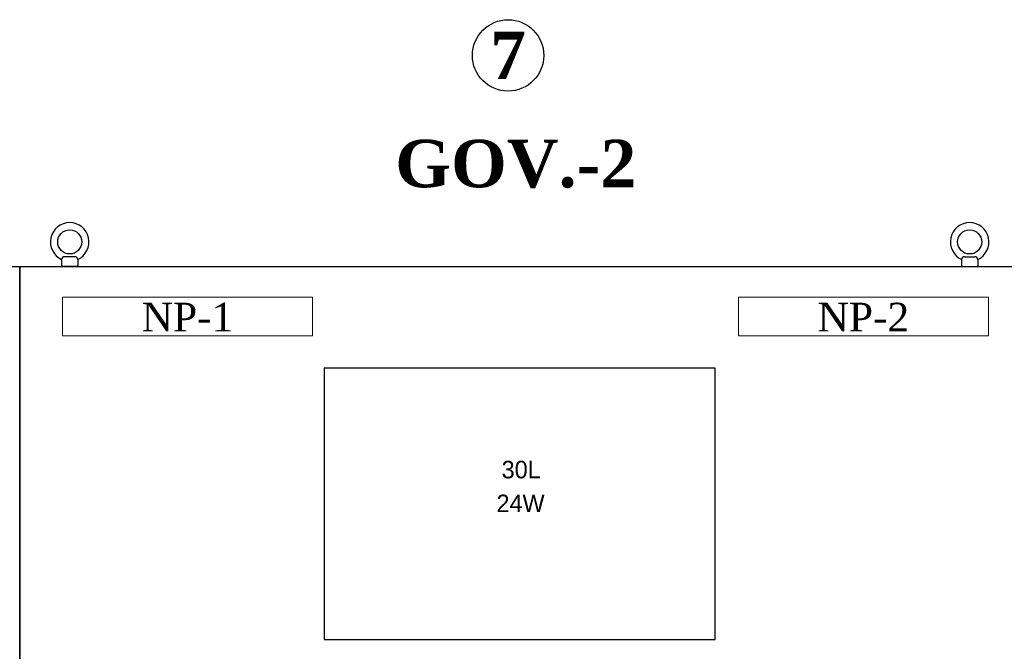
# Model space of a CAD drawing. Header units: millimetres. Extents: x -258 to 424, y -2156 to -1905.
# Tile 13 of 14: x 202 to 280, y -1955 to -1905. Entities that reach past the tile are written whole.
import ezdxf
from ezdxf.enums import TextEntityAlignment as Align

# ---------------------------------------------------------------- set-up
doc = ezdxf.new("R2010")
doc.units = ezdxf.units.MM
doc.styles.add('ROMANS', font='times.ttf')
doc.styles.add('ROMANT', font='timesbd.ttf')

msp = doc.modelspace()

# ---------------------------------------------------------------- linework, layer by layer
for p, q in [((205.925, -1923.553), (205.125, -1923.553)), ((277.125, -1923.553), (277.925, -1923.553)), ((204.875, -1923.803), (204.875, -1924.245)), ((206.095, -1924.325), (204.955, -1924.325)), ((206.175, -1923.803), (206.175, -1924.245)), ((276.875, -1923.803), (276.875, -1924.245)), ((276.955, -1924.325), (278.095, -1924.325)), ((278.175, -1923.803), (278.175, -1924.245))]:
    msp.add_line(p, q)
for points in [[(201.525, -2144.325), (121.525, -2144.325), (121.525, -1924.325), (201.525, -1924.325)], [(281.525, -2144.325), (201.525, -2144.325), (201.525, -1924.325), (281.525, -1924.325)], [(225.875, -1954.175), (257.175, -1954.175), (257.175, -1932.475), (225.875, -1932.475)]]:
    msp.add_lwpolyline(points, close=True)
at = {"color": 3, "lineweight": 9}
for points in [[(204.946, -1926.798), (204.946, -1929.882), (224.946, -1929.882), (224.946, -1926.798)], [(204.946, -1926.798), (204.946, -1929.882), (224.946, -1929.882), (224.946, -1926.798)], [(259.019, -1926.798), (259.019, -1929.882), (279.019, -1929.882), (279.019, -1926.798)], [(259.019, -1926.798), (259.019, -1929.882), (279.019, -1929.882), (279.019, -1926.798)]]:
    msp.add_lwpolyline(points, close=True, dxfattribs=at)
for centre, radius in [((240.596, -1907.45), 2.856), ((205.525, -1922.368), 0.962), ((277.525, -1922.368), 0.962)]:
    msp.add_circle(centre, radius)
for centre, radius, start, end in [((205.525, -1922.368), 1.543, 294.92032, 245.07968), ((277.525, -1922.368), 1.543, 294.92032, 245.07968), ((205.125, -1923.803), 0.25, 90, 180), ((205.925, -1923.803), 0.25, 0, 90), ((277.125, -1923.803), 0.25, 90, 180), ((277.925, -1923.803), 0.25, 0, 90), ((204.955, -1924.245), 0.08, 180, 270), ((206.095, -1924.245), 0.08, 270, 0), ((276.955, -1924.245), 0.08, 180, 270), ((278.095, -1924.245), 0.08, 270, 0)]:
    msp.add_arc(centre, radius, start, end)

# ---------------------------------------------------------------- texts
at = {"style": 'ROMANT'}
for s, p in [('7', (240.596, -1907.45)), ('GOV.-2', (241.212, -1916.093))]:
    msp.add_text(s, height=3.8, dxfattribs=at).set_placement(p, align=Align.MIDDLE_CENTER)
at = {"lineweight": 9, "style": 'ROMANS'}
for s, p in [('NP-1', (214.946, -1928.381)), ('NP-2', (269.019, -1928.381))]:
    msp.add_text(s, height=2.3, dxfattribs=at).set_placement(p, align=Align.MIDDLE_CENTER)
at = {"color": 250, "lineweight": 20, "char_height": 1.4, "width": 4.47199, "attachment_point": 2}
for s, insert in [('30L ', (241.645, -1939.875)), ('24W ', (241.595, -1942.575))]:
    msp.add_mtext(s, dxfattribs=dict(at, insert=insert))

doc.saveas('drawing.dxf')
